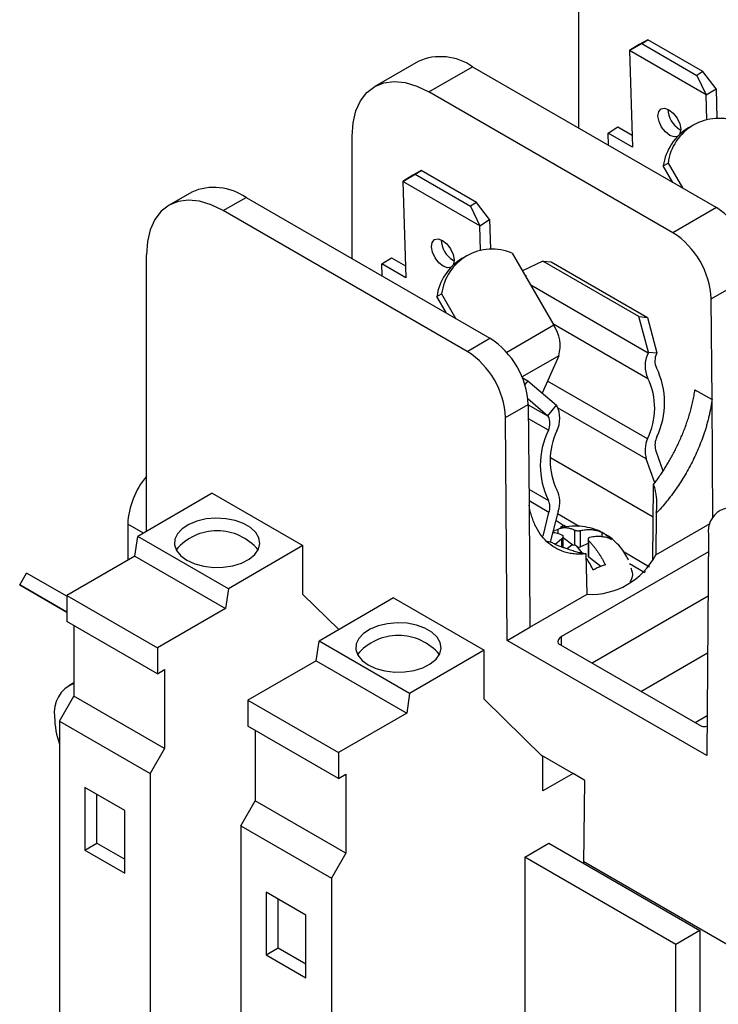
# Model space of a CAD drawing. Header units: millimetres. Extents: x 19 to 819, y 19 to 629.
# Tile 12 of 15: x 688 to 729, y 518 to 575. Entities that reach past the tile are written whole.
import ezdxf

# ---------------------------------------------------------------- set-up
doc = ezdxf.new("R2010")
doc.units = ezdxf.units.MM
doc.header["$LTSCALE"] = 3

msp = doc.modelspace()

# ---------------------------------------------------------------- linework, layer by layer
for p, q in [((720.645, 569.099), (720.645, 576.274)), ((723.612, 573.63), (724.329, 574.048)), ((724.186, 573.984), (723.612, 573.63)), ((724.682, 574.266), (724.186, 573.984)), ((724.329, 574.048), (724.682, 574.266)), ((724.329, 574.048), (727.562, 572.182)), ((727.915, 572.4), (724.682, 574.266)), ((723.612, 573.63), (723.786, 567.988)), ((728.102, 571.038), (723.612, 573.63)), ((711.256, 573.001), (708.709, 571.531)), ((711.884, 571.217), (714.431, 572.687)), ((714.431, 572.687), (728.701, 564.449)), ((727.915, 572.4), (727.562, 572.182)), ((727.562, 572.182), (728.102, 571.038)), ((728.677, 571.392), (727.915, 572.4)), ((726.155, 562.979), (711.884, 571.217)), ((728.102, 571.038), (728.677, 571.392)), ((728.147, 569.588), (728.102, 571.038)), ((728.677, 571.392), (728.73, 569.657)), ((722.367, 568.808), (722.941, 569.162)), ((722.941, 569.162), (723.764, 568.687)), ((727.341, 569.277), (727.062, 569.116)), ((707.394, 561.45), (707.394, 568.624)), ((722.389, 568.093), (722.367, 568.808)), ((723.786, 567.988), (722.367, 568.808)), ((726.544, 569.023), (726.611, 568.988)), ((725.594, 566.888), (725.874, 567.049)), ((726.153, 565.92), (725.594, 566.888)), ((725.874, 567.049), (726.712, 565.597)), ((710.361, 565.98), (711.078, 566.398)), ((710.935, 566.335), (710.361, 565.98)), ((711.431, 566.616), (710.935, 566.335)), ((711.078, 566.398), (711.431, 566.616)), ((711.078, 566.398), (714.311, 564.532)), ((714.664, 564.75), (711.431, 566.616)), ((710.361, 565.98), (710.534, 560.339)), ((714.851, 563.388), (710.361, 565.98)), ((698.005, 565.352), (696.676, 564.584)), ((699.851, 564.27), (701.18, 565.037)), ((701.18, 565.037), (715.45, 556.799)), ((714.664, 564.75), (714.311, 564.532)), ((714.311, 564.532), (714.851, 563.388)), ((715.425, 563.743), (714.664, 564.75)), ((714.121, 556.032), (699.851, 564.27)), ((728.701, 564.449), (726.155, 562.979)), ((714.851, 563.388), (715.425, 563.743)), ((714.896, 561.939), (714.851, 563.388)), ((715.425, 563.743), (715.479, 562.007)), ((695.36, 545.513), (695.36, 561.677)), ((714.09, 561.627), (713.81, 561.466)), ((716.753, 561.784), (719.193, 557.56)), ((709.116, 561.158), (709.69, 561.513)), ((709.138, 560.443), (709.116, 561.158)), ((710.534, 560.339), (709.116, 561.158)), ((709.69, 561.513), (710.513, 561.037)), ((713.293, 561.373), (713.36, 561.338)), ((718.542, 561.311), (717.352, 560.747)), ((724.164, 558.066), (718.542, 561.311)), ((718.542, 561.311), (719.04, 561.267)), ((719.04, 561.267), (724.661, 558.021)), ((717.486, 560.515), (717.558, 560.474)), ((717.558, 560.474), (717.538, 560.425)), ((728.399, 559.113), (730.946, 560.583)), ((724.702, 555.94), (717.841, 559.9)), ((712.343, 559.238), (712.623, 559.4)), ((712.623, 559.4), (713.461, 557.947)), ((712.902, 558.27), (712.343, 559.238)), ((728.444, 553.213), (728.399, 559.113)), ((719.129, 557.67), (724.694, 554.457)), ((724.72, 555.988), (724.164, 558.066)), ((724.164, 558.066), (724.661, 558.021)), ((724.661, 558.021), (725.218, 555.943)), ((719.193, 557.56), (716.435, 555.968)), ((714.121, 556.032), (715.45, 556.799)), ((724.702, 555.94), (724.72, 555.988)), ((724.72, 555.988), (725.218, 555.943)), ((725.218, 555.943), (725.199, 555.895)), ((719.476, 555.777), (717.33, 554.538)), ((719.476, 555.777), (718.51, 553.6)), ((717.342, 554.51), (717.673, 554.319)), ((717.673, 554.319), (717.495, 554.097)), ((717.673, 554.319), (719.343, 552.884)), ((724.664, 550.927), (718.821, 554.301)), ((727.448, 553.788), (728.444, 553.213)), ((727.448, 553.785), (727.448, 553.788)), ((717.675, 553.271), (718.846, 552.265)), ((728.444, 553.213), (728.444, 553.211)), ((728.496, 546.271), (728.444, 553.211)), ((716.366, 552.166), (717.695, 552.933)), ((717.695, 552.933), (717.739, 547.033)), ((717.695, 552.913), (718.864, 552.238)), ((718.846, 552.265), (719.343, 552.884)), ((719.343, 552.884), (719.362, 552.857)), ((724.598, 549.74), (719.44, 552.718)), ((716.464, 539.124), (716.366, 552.166)), ((718.869, 551.42), (717.701, 552.093)), ((718.864, 552.238), (718.846, 552.265)), ((725.142, 550.269), (725.574, 549.054)), ((718.997, 549.824), (725.004, 546.356)), ((725.094, 548.347), (724.598, 549.74)), ((717.732, 547.972), (718.869, 547.316)), ((724.973, 543.79), (725.027, 548.247)), ((699.206, 547.733), (694.843, 545.214)), ((699.206, 547.733), (704.51, 544.671)), ((718.906, 546.615), (717.737, 547.29)), ((717.74, 547.032), (717.739, 547.033)), ((717.74, 547.031), (717.793, 539.891)), ((719.445, 546.695), (718.983, 544.864)), ((718.558, 545.234), (718.906, 546.615)), ((719.309, 546.157), (719.769, 545.843)), ((720.68, 545.794), (719.404, 546.53)), ((725.183, 546.563), (725.148, 544.137)), ((694.257, 545.932), (694.257, 543.814)), ((695.172, 545.404), (694.257, 545.932)), ((719.146, 545.511), (719.436, 545.638)), ((719.436, 545.361), (719.436, 545.638)), ((719.769, 545.843), (719.588, 545.738)), ((719.924, 545.753), (719.769, 545.843)), ((720.397, 545.584), (720.397, 544.7)), ((720.753, 544.603), (720.753, 545.556)), ((725.148, 544.137), (728.329, 545.974)), ((694.681, 544.059), (694.843, 545.214)), ((700.146, 542.152), (694.843, 545.214)), ((719.102, 544.827), (718.803, 544.92)), ((719.266, 544.765), (719.641, 545.068)), ((719.641, 545.068), (719.641, 544.62)), ((719.742, 544.582), (719.742, 545.206)), ((720.304, 544.702), (719.742, 545.129)), ((721.191, 545.052), (721.191, 544.078)), ((721.243, 543.989), (721.243, 544.943)), ((722.016, 545.158), (722.016, 545.439)), ((728.237, 545.313), (728.138, 532.385)), ((704.51, 544.671), (700.146, 542.152)), ((704.51, 541.813), (704.51, 544.671)), ((720.18, 544.66), (719.972, 544.493)), ((720.839, 544.25), (720.536, 544.633)), ((721.191, 544.796), (720.753, 544.603)), ((694.681, 544.059), (690.688, 541.754)), ((694.681, 544.059), (699.984, 540.997)), ((728.229, 544.309), (719.643, 539.352)), ((721.143, 541.825), (721.072, 544.189)), ((721.967, 543.44), (721.243, 543.989)), ((724.791, 543.42), (723.295, 544.284)), ((723.624, 543.617), (724.507, 543.107)), ((687.937, 542.373), (688.337, 543.066)), ((690.688, 541.709), (688.337, 543.066)), ((724.529, 543.137), (724.55, 543.149)), ((687.937, 542.373), (690.688, 540.785)), ((690.688, 540.785), (687.937, 542.373)), ((700.146, 542.152), (699.984, 540.997)), ((690.688, 541.754), (690.688, 540.24)), ((690.688, 541.754), (695.992, 538.692)), ((706.602, 539.756), (704.51, 541.813)), ((709.813, 541.61), (705.45, 539.091)), ((709.813, 541.61), (715.116, 538.548)), ((717.793, 539.891), (721.143, 541.825)), ((728.209, 541.705), (721.431, 537.792)), ((699.984, 540.997), (695.992, 538.692)), ((695.992, 537.178), (690.688, 540.24)), ((691.11, 539.996), (691.11, 535.862)), ((716.464, 539.124), (717.793, 539.891)), ((719.643, 538.823), (719.643, 539.352)), ((695.992, 538.692), (695.992, 537.178)), ((705.287, 537.936), (705.45, 539.091)), ((710.753, 536.029), (705.45, 539.091)), ((728.138, 532.385), (716.464, 539.124)), ((719.44, 538.941), (727.821, 534.103)), ((715.116, 538.548), (710.753, 536.029)), ((715.116, 535.69), (715.116, 538.548)), ((724.286, 536.143), (728.184, 538.393)), ((705.287, 537.936), (701.295, 535.631)), ((705.287, 537.936), (710.591, 534.874)), ((695.992, 537.178), (696.413, 537.422)), ((696.413, 537.422), (696.413, 532.8)), ((691.11, 536.653), (690.807, 536.478)), ((690.261, 534.392), (691.11, 535.862)), ((696.413, 532.8), (691.11, 535.862)), ((710.753, 536.029), (710.591, 534.874)), ((701.295, 535.631), (701.295, 534.117)), ((701.295, 535.631), (706.598, 532.569)), ((718.546, 532.318), (715.116, 535.69)), ((710.591, 534.874), (706.598, 532.569)), ((728.156, 534.707), (727.465, 534.308)), ((690.261, 534.392), (695.565, 531.331)), ((690.261, 534.392), (690.261, 515.53)), ((706.598, 531.055), (701.295, 534.117)), ((701.717, 533.873), (701.717, 529.739)), ((696.413, 532.8), (695.565, 531.331)), ((706.598, 532.569), (706.598, 531.055)), ((718.437, 532.425), (720.313, 531.342)), ((718.546, 530.321), (718.546, 532.318)), ((695.565, 531.331), (695.565, 512.469)), ((706.598, 531.055), (707.02, 531.299)), ((707.02, 531.299), (707.02, 526.677)), ((720.313, 531.342), (718.546, 530.321)), ((721.008, 530.94), (720.313, 531.342)), ((694.08, 529.178), (691.746, 530.525)), ((691.746, 530.525), (691.746, 526.851)), ((720.936, 526.083), (721.008, 530.94)), ((692.453, 527.259), (692.453, 530.117)), ((700.868, 528.269), (701.717, 529.739)), ((707.02, 526.677), (701.717, 529.739)), ((694.08, 525.504), (694.08, 529.178)), ((700.868, 528.269), (706.171, 525.208)), ((700.868, 528.269), (700.868, 509.407)), ((691.746, 526.851), (692.453, 527.259)), ((692.453, 527.259), (694.08, 526.32)), ((717.485, 526.443), (718.899, 527.259)), ((718.899, 527.259), (727.738, 522.157)), ((691.746, 526.851), (694.08, 525.504)), ((707.02, 526.677), (706.171, 525.208)), ((717.485, 526.443), (717.485, 517.297)), ((726.324, 521.34), (717.485, 526.443)), ((749.242, 509.832), (720.937, 526.172)), ((706.171, 525.208), (706.171, 506.346)), ((704.686, 523.055), (702.353, 524.402)), ((702.353, 524.402), (702.353, 520.728)), ((703.06, 521.136), (703.06, 523.994)), ((704.686, 519.381), (704.686, 523.055)), ((727.738, 522.157), (726.324, 521.34)), ((727.738, 522.157), (727.738, 513.011)), ((726.324, 512.195), (726.324, 521.34)), ((702.353, 520.728), (703.06, 521.136)), ((702.353, 520.728), (704.686, 519.381)), ((703.06, 521.136), (704.686, 520.197))]:
    msp.add_line(p, q)
at = {"flags": 128}
for points in [[(707.394, 568.624), (707.449, 569.403), (707.614, 570.099), (707.883, 570.695), (708.252, 571.176), (708.709, 571.531), (709.245, 571.75), (709.846, 571.828), (710.497, 571.764), (711.182, 571.558), (711.884, 571.217)], [(725.97, 568.668), (725.714, 568.872), (725.493, 569.16), (725.342, 569.487), (725.282, 569.805), (725.324, 570.064), (725.46, 570.225), (725.671, 570.264), (725.923, 570.175)], [(725.923, 570.175), (726.18, 569.971), (726.4, 569.683), (726.552, 569.355), (726.611, 569.038), (726.57, 568.779), (726.547, 568.734)], [(726.427, 568.614), (726.222, 568.578), (725.97, 568.668)], [(699.851, 564.27), (699.148, 564.612), (698.463, 564.817), (697.812, 564.882), (697.211, 564.803), (696.676, 564.584), (696.218, 564.23), (695.85, 563.748), (695.58, 563.152), (695.416, 562.456), (695.36, 561.677)], [(712.719, 561.018), (712.463, 561.222), (712.242, 561.51), (712.09, 561.838), (712.031, 562.155), (712.073, 562.414), (712.209, 562.576), (712.42, 562.615), (712.672, 562.525)], [(712.672, 562.525), (712.928, 562.321), (713.149, 562.033), (713.301, 561.706), (713.36, 561.388), (713.318, 561.129), (713.296, 561.084)], [(713.175, 560.964), (712.971, 560.929), (712.719, 561.018)], [(697.721, 543.814), (698.177, 543.606), (698.703, 543.464), (699.271, 543.397), (699.851, 543.406), (700.412, 543.493), (700.923, 543.652), (701.357, 543.875), (701.69, 544.15), (701.904, 544.461), (701.988, 544.792), (701.938, 545.126), (701.755, 545.444), (701.45, 545.73), (701.04, 545.967), (700.546, 546.142), (699.995, 546.248), (699.416, 546.277), (698.842, 546.229), (698.303, 546.105), (697.827, 545.913), (697.441, 545.662), (697.166, 545.367), (697.016, 545.044), (696.999, 544.709), (697.116, 544.381), (697.361, 544.077), (697.721, 543.814)], [(708.328, 537.691), (708.783, 537.483), (709.309, 537.341), (709.878, 537.274), (710.458, 537.283), (711.019, 537.37), (711.53, 537.529), (711.963, 537.752), (712.296, 538.026), (712.511, 538.338), (712.595, 538.669), (712.544, 539.003), (712.362, 539.321), (712.057, 539.607), (711.646, 539.843), (711.152, 540.019), (710.601, 540.125), (710.023, 540.154), (709.449, 540.105), (708.909, 539.982), (708.434, 539.79), (708.048, 539.539), (707.772, 539.244), (707.622, 538.921), (707.605, 538.586), (707.723, 538.257), (707.968, 537.954), (708.328, 537.691)]]:
    msp.add_lwpolyline(points, dxfattribs=at)
for centre, radius, start, end in [((712.565, 570.035), 3.242, 54.87485, 113.81469), ((727.29, 570.247), 1.434, 181.49588, 238.67371), ((728.683, 566.451), 3.119, 121.31529, 171.94457), ((728.847, 566.67), 2.997, 67.26929, 172.72534), ((699.314, 562.385), 3.242, 54.87485, 113.81469), ((726.067, 560.334), 4.886, 2.9181, 57.37063), ((723.52, 558.864), 4.886, 2.9181, 57.37063), ((714.038, 562.597), 1.434, 181.49588, 238.67371), ((715.595, 559.02), 2.997, 67.26929, 172.72534), ((715.432, 558.801), 3.119, 121.31529, 171.94457), ((717.433, 556.366), 2.126, 343.89271, 34.14973), ((712.816, 552.684), 4.886, 2.9181, 57.37063), ((711.487, 551.917), 4.886, 2.9181, 57.37063), ((726.211, 555.191), 1.685, 153.6077, 205.80493), ((726.038, 555.479), 0.936, 153.6077, 205.80493), ((721.023, 553.028), 4.645, 334.6398, 26.10076), ((721.093, 552.723), 3.997, 333.31309, 25.72), ((717.882, 552.113), 1.657, 333.89323, 26.69764), ((718.042, 551.825), 0.92, 333.89323, 26.69764), ((723.087, 549.368), 4.691, 154.06396, 205.93604), ((722.92, 549.657), 3.948, 154.06396, 205.93604), ((726.389, 550.235), 1.858, 158.1319, 195.44891), ((726.213, 550.547), 1.107, 153.64519, 194.54522), ((698.872, 545.716), 4.62, 139.46162, 177.31838), ((718.017, 547.228), 1.524, 339.53211, 27.45634), ((718.107, 546.924), 0.856, 338.86349, 27.27644), ((729.605, 545.517), 1.383, 50.67804, 188.46655), ((699.489, 542.392), 3.145, 40.31559, 139.68441), ((720.602, 544.97), 0.397, 267.10347, 292.45683), ((721.361, 546.071), 4.252, 267.05645, 332.93817), ((721.304, 544.085), 0.113, 183.32921, 237.24855), ((710.096, 536.268), 3.145, 40.31559, 139.68441), ((719.765, 539.036), 0.339, 111.12385, 196.36648), ((691.779, 534.914), 1.82, 111.57151, 188.43386), ((695.097, 534.74), 5.119, 181.04673, 199.1645), ((727.995, 535.398), 1.307, 262.34049, 276.88376)]:
    msp.add_arc(centre, radius, start, end)
for points, knots in [([(725.027, 548.247), (725.083, 548.322), (725.195, 548.472), (725.36, 548.705), (725.524, 548.947), (725.686, 549.198), (725.845, 549.457), (726.001, 549.725), (726.153, 550.001), (726.301, 550.285), (726.444, 550.576), (726.581, 550.875), (726.712, 551.18), (726.836, 551.492), (726.953, 551.809), (727.061, 552.131), (727.16, 552.457), (727.249, 552.786), (727.327, 553.119), (727.396, 553.453), (727.431, 553.674), (727.448, 553.785)], [0, 0, 0, 0, 0.044766, 0.090407, 0.136921, 0.184309, 0.232571, 0.281707, 0.331717, 0.382601, 0.434358, 0.48699, 0.540496, 0.594875, 0.650128, 0.706256, 0.763257, 0.821132, 0.879881, 0.939503, 1, 1, 1, 1]), ([(728.444, 553.211), (728.433, 553.13), (728.41, 552.968), (728.367, 552.722), (728.318, 552.475), (728.263, 552.225), (728.2, 551.975), (728.131, 551.722), (727.99, 551.253), (727.744, 550.564), (727.345, 549.671), (726.877, 548.805), (726.44, 548.123), (726.068, 547.608), (725.784, 547.244), (725.49, 546.893), (725.285, 546.673), (725.183, 546.563)], [0, 0, 0, 0, 0.035659, 0.071225, 0.106745, 0.142266, 0.177834, 0.213495, 0.249296, 0.376345, 0.503891, 0.629834, 0.756532, 0.817367, 0.878069, 0.938869, 1, 1, 1, 1]), ([(725.183, 546.563), (725.191, 546.618), (725.206, 546.728), (725.219, 546.896), (725.225, 547.064), (725.222, 547.232), (725.208, 547.442), (725.176, 547.69), (725.116, 547.974), (725.056, 548.157), (725.027, 548.247)], [0, 0, 0, 0, 0.09893, 0.197613, 0.296176, 0.394749, 0.493462, 0.664483, 0.833084, 1, 1, 1, 1]), ([(721.072, 544.189), (721.013, 544.184), (720.895, 544.173), (720.721, 544.168), (720.551, 544.172), (720.384, 544.184), (720.221, 544.205), (720.06, 544.234), (719.766, 544.306), (719.359, 544.464), (718.882, 544.785), (718.473, 545.211), (718.196, 545.649), (718.015, 546.04), (717.902, 546.351), (717.807, 546.68), (717.762, 546.914), (717.74, 547.031)], [0, 0, 0, 0, 0.034946, 0.069766, 0.104502, 0.139198, 0.173897, 0.208642, 0.243476, 0.370058, 0.496055, 0.623584, 0.750645, 0.813261, 0.875526, 0.937689, 1, 1, 1, 1]), ([(719.436, 545.638), (719.464, 545.651), (719.521, 545.677), (719.61, 545.703), (719.702, 545.72), (719.797, 545.727), (719.893, 545.725), (719.992, 545.714), (720.092, 545.694), (720.193, 545.666), (720.294, 545.63), (720.363, 545.599), (720.397, 545.584)], [0, 0, 0, 0, 0.1042341, 0.2075039, 0.3098158, 0.4111776, 0.5115986, 0.6110895, 0.7096619, 0.8073285, 0.904103, 1, 1, 1, 1]), ([(722.018, 545.437), (722.015, 545.439), (721.845, 545.545), (721.457, 545.675), (720.863, 545.812), (720.242, 545.815), (719.809, 545.773), (719.601, 545.697), (719.591, 545.693)], [0, 0, 0, 0, 0.003384, 0.241136, 0.48525, 0.73397, 0.986319, 1, 1, 1, 1]), ([(720.397, 545.584), (720.408, 545.579), (720.43, 545.57), (720.472, 545.559), (720.517, 545.55), (720.549, 545.547), (720.565, 545.545)], [0, 0, 0, 0, 0.258819, 0.515795, 0.758326, 1, 1, 1, 1]), ([(720.565, 545.545), (720.581, 545.545), (720.614, 545.543), (720.663, 545.544), (720.711, 545.548), (720.739, 545.553), (720.753, 545.556)], [0, 0, 0, 0, 0.241663, 0.484493, 0.741216, 1, 1, 1, 1]), ([(720.753, 545.556), (720.8, 545.566), (720.893, 545.585), (721.03, 545.602), (721.161, 545.612), (721.287, 545.614), (721.408, 545.608), (721.523, 545.594), (721.633, 545.575), (721.737, 545.549), (721.836, 545.518), (721.929, 545.481), (721.987, 545.453), (722.016, 545.439)], [0, 0, 0, 0, 0.100543, 0.199146, 0.295814, 0.390552, 0.483364, 0.574254, 0.663226, 0.750284, 0.835431, 0.918669, 1, 1, 1, 1]), ([(719.69, 545.273), (719.489, 545.361), (719.287, 545.451), (719.123, 545.414), (719.122, 545.414)], [0, 0, 0, 0, 0.989458, 1, 1, 1, 1]), ([(719.641, 545.068), (719.654, 545.077), (719.68, 545.095), (719.709, 545.125), (719.73, 545.154), (719.736, 545.173), (719.739, 545.183)], [0, 0, 0, 0, 0.257894, 0.515505, 0.757827, 1, 1, 1, 1]), ([(719.739, 545.183), (719.741, 545.192), (719.743, 545.211), (719.735, 545.236), (719.718, 545.257), (719.699, 545.268), (719.69, 545.273)], [0, 0, 0, 0, 0.252596, 0.496698, 0.742523, 1, 1, 1, 1]), ([(721.194, 545.07), (721.192, 545.06), (721.19, 545.041), (721.198, 545.009), (721.214, 544.976), (721.234, 544.954), (721.243, 544.943)], [0, 0, 0, 0, 0.241807, 0.484528, 0.741313, 1, 1, 1, 1]), ([(721.266, 545.141), (721.256, 545.137), (721.238, 545.129), (721.216, 545.113), (721.201, 545.093), (721.196, 545.078), (721.194, 545.07)], [0, 0, 0, 0, 0.255433, 0.502401, 0.748147, 1, 1, 1, 1]), ([(721.243, 544.943), (721.277, 544.907), (721.346, 544.834), (721.448, 544.716), (721.549, 544.592), (721.649, 544.461), (721.747, 544.323), (721.844, 544.179), (721.938, 544.029), (722.03, 543.873), (722.12, 543.711), (722.176, 543.6), (722.204, 543.545)], [0, 0, 0, 0, 0.09594, 0.192747, 0.290438, 0.389024, 0.48852, 0.588936, 0.690283, 0.792571, 0.895808, 1, 1, 1, 1]), ([(722.555, 545.032), (722.519, 545.049), (722.447, 545.084), (722.33, 545.126), (722.206, 545.161), (722.073, 545.186), (721.932, 545.202), (721.783, 545.208), (721.626, 545.201), (721.462, 545.183), (721.349, 545.16), (721.291, 545.149)], [0, 0, 0, 0, 0.099668, 0.202185, 0.307554, 0.41578, 0.526869, 0.640828, 0.757664, 0.877386, 1, 1, 1, 1]), ([(722.016, 545.439), (722.046, 545.423), (722.105, 545.391), (722.195, 545.333), (722.286, 545.269), (722.376, 545.197), (722.466, 545.118), (722.525, 545.061), (722.555, 545.032)], [0, 0, 0, 0, 0.1666338, 0.3333166, 0.5000215, 0.6667215, 0.83339, 1, 1, 1, 1]), ([(723.555, 543.824), (723.525, 543.889), (723.43, 544.093), (723.22, 544.423), (722.899, 544.805), (722.5, 545.161), (722.18, 545.344), (722.018, 545.437)], [0, 0, 0, 0, 0.094217, 0.297394, 0.514745, 0.752304, 1, 1, 1, 1]), ([(719.102, 544.827), (719.167, 544.8), (719.296, 544.744), (719.491, 544.665), (719.689, 544.588), (719.89, 544.515), (720.123, 544.435), (720.384, 544.354), (720.643, 544.284), (720.871, 544.229), (721.004, 544.203), (721.072, 544.189)], [0, 0, 0, 0, 0.099975, 0.200459, 0.301612, 0.403595, 0.506562, 0.655073, 0.799745, 0.896986, 1, 1, 1, 1]), ([(720.368, 544.707), (720.351, 544.708), (720.319, 544.709), (720.27, 544.7), (720.222, 544.685), (720.194, 544.669), (720.18, 544.66)], [0, 0, 0, 0, 0.2419865, 0.4842367, 0.7419339, 1, 1, 1, 1]), ([(720.536, 544.633), (720.525, 544.643), (720.503, 544.663), (720.463, 544.686), (720.417, 544.701), (720.384, 544.705), (720.368, 544.707)], [0, 0, 0, 0, 0.257412, 0.503214, 0.747339, 1, 1, 1, 1]), ([(721.497, 543.234), (721.374, 543.482), (721.246, 543.74), (721.085, 543.941), (721.079, 543.948)], [0, 0, 0, 0, 0.961093, 1, 1, 1, 1]), ([(722.204, 543.545), (722.164, 543.534), (722.084, 543.512), (721.963, 543.469), (721.844, 543.421), (721.726, 543.365), (721.61, 543.303), (721.535, 543.257), (721.497, 543.234)], [0, 0, 0, 0, 0.172746, 0.342693, 0.510122, 0.675308, 0.838517, 1, 1, 1, 1]), ([(723.696, 543.37), (723.725, 543.287), (723.813, 543.032), (723.777, 542.736), (723.646, 542.553), (723.631, 542.532)], [0, 0, 0, 0, 0.300977, 0.919546, 1, 1, 1, 1])]:
    msp.add_open_spline(points, degree=3, knots=knots)
msp.add_open_spline([(721.291, 545.149), (721.283, 545.146), (721.274, 545.144), (721.266, 545.141)], degree=3)

doc.saveas('drawing.dxf')
